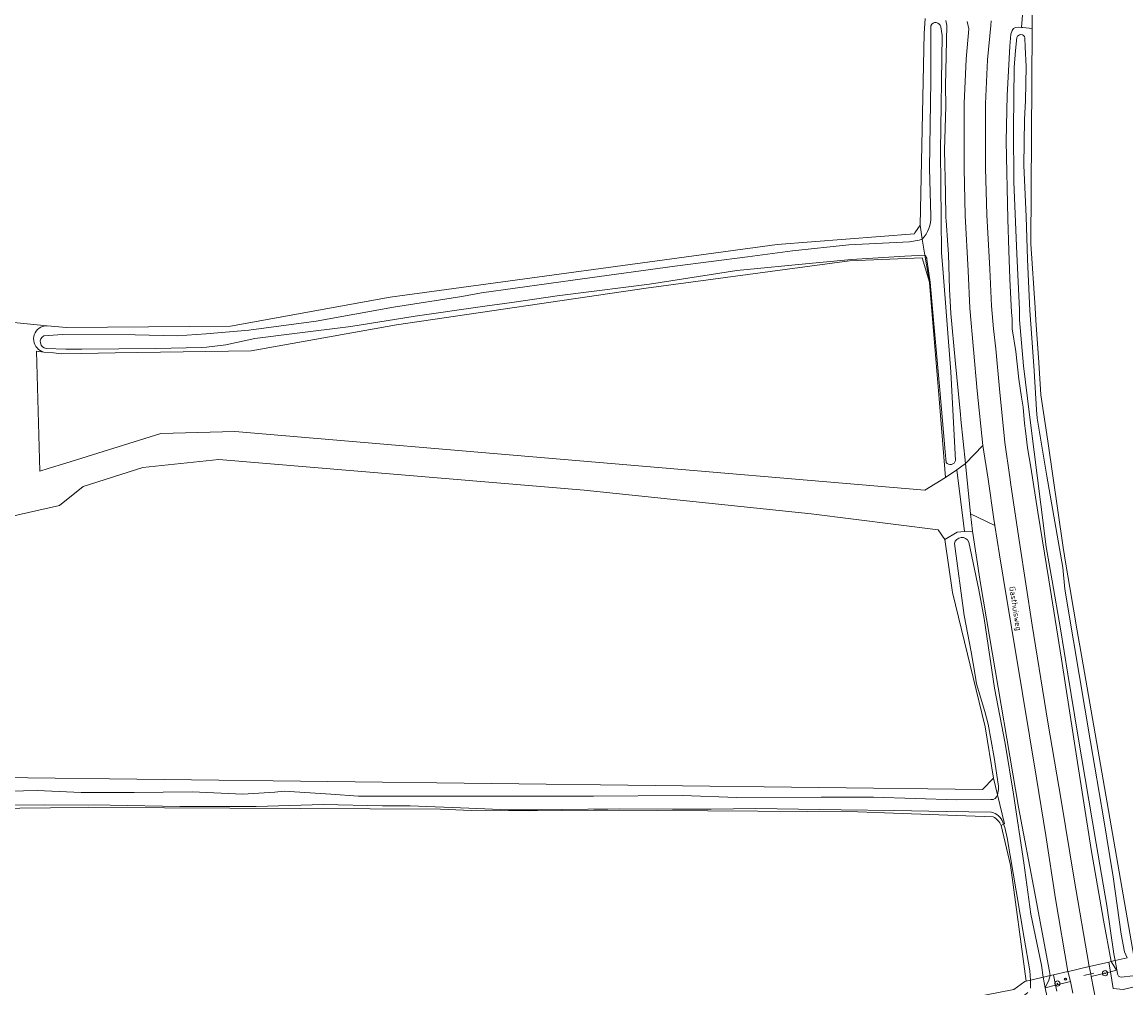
# Model space of a CAD drawing. Header units: metres. Extents: x 149984 to 156489, y 469398 to 478068.
# Tile 39 of 256: x 152197 to 152368, y 471094 to 471244. Entities that reach past the tile are written whole.
import ezdxf
from ezdxf.enums import TextEntityAlignment as Align

# ---------------------------------------------------------------- set-up
doc = ezdxf.new("R2010")
doc.units = ezdxf.units.M
doc.header["$LTSCALE"] = 0.75
for name, color, linetype, lineweight in [('B-WE-GR-BOOM-S', 252, 'Continuous', 25), ('B-WE-GR-GRAS-GV', 252, 'Continuous', 13), ('B-WE-GR-GROENVOORZIENING-GV', 252, 'Continuous', 18), ('B-WE-IE-MEUBILAIR-S', 252, 'Continuous', 25), ('B-WE-IE-TERREINAFSCHEIDING_KUNSTMATIG_HEKWERK_RASTER-G', 252, 'IE-TERREINAFSCHEIDING_KUNSTMATIG-SO', 18), ('B-WE-OG-TERREIN_ERF-GV', 252, 'Continuous', 18), ('B-WE-OG-TERREIN_OEVER-GV', 252, 'Continuous', 18), ('B-WE-OG-TOPOGRAFIE-T18', 7, 'Continuous', 18), ('B-WE-OG-WATER-GV', 252, 'Continuous', 18), ('B-WE-OG-WATER_SLOOT-GV', 252, 'Continuous', 18), ('B-WE-OG-WEG-GV', 252, 'Continuous', 18), ('B-WE-VH-GESLOTENVERHARDING-GV', 252, 'Continuous', 18), ('B-WE-VH-GESLOTENVERHARDING_ASFALT-GV', 252, 'Continuous', 18), ('B-WE-VH-OPENVERHARDING_BETONSTRAATSTEEN-GV', 252, 'Continuous', 18)]:
    doc.layers.add(name, color=color, linetype=linetype, lineweight=lineweight)
doc.styles.add('NLCS-ISO', font='NLCS-ISO.ttf')
doc.styles.add('NLCS-ISO-M500-T18', font='NLCS-ISO.ttf', dxfattribs={"height": 0.9})
doc.linetypes.add('IE-TERREINAFSCHEIDING_KUNSTMATIG-SO', pattern='A,4,[82,NLCS.SHX,S=0.75,R=90,X=0,Y=0],4,-2', length=10)

# ---------------------------------------------------------------- blocks, each defined once
blk = doc.blocks.new('SIE-MEUBILAIR_PAAL-SO')
blk.add_circle((0, 0), 0.75)
blk = doc.blocks.new('SGR-BOOM_GBKN-SO')
at = {"linetype": 'ByBlock', "lineweight": 18}
h = blk.add_hatch(color=0, dxfattribs=at)
h.dxf.hatch_style = 1
edge = h.paths.add_edge_path()
edge.add_arc((0, 0), 0.25, 0, 360)
at = {"color": 0, "linetype": 'ByBlock', "lineweight": 18}
for radius in [2, 0.25]:
    blk.add_circle((0, 0), radius, dxfattribs=at)
at = {"color": 0, "linetype": 'ByBlock', "lineweight": 18, "style": 'NLCS-ISO'}
blk.add_attdef('SOORT', (2.5, 0), '', height=1.5, dxfattribs=at)

msp = doc.modelspace()

# ---------------------------------------------------------------- linework, layer by layer
at = {"layer": 'B-WE-GR-GRAS-GV', "flags": 128}
for points in [[(152353.605, 471249.953), (152353.56, 471243.078), (152353.341, 471209.736), (152354.014, 471199.803), (152354.144, 471197.889), (152354.587, 471191.359), (152354.928, 471186.321), (152355.974, 471179.178), (152358.393, 471162.665), (152358.765, 471160.127), (152359.397, 471156.485), (152360.562, 471149.768), (152361.271, 471145.677), (152369.304, 471099.364)], [(151904.539, 471209.106), (151983.585, 471205.327), (151990.265, 471205.101), (152002.309, 471204.692), (152024.381, 471203.944), (152049.274, 471203.944), (152081.859, 471202.907), (152088.549, 471202.871), (152136.016, 471202.554), (152161.654, 471200.887), (152193.15, 471197.814), (152200.985, 471197.049), (152203.961, 471196.759), (152229.361, 471196.997), (152254.126, 471201.442), (152314.054, 471209.618), (152335.326, 471211.285), (152335.415, 471211.422), (152336.199, 471212.634), (152336.829, 471242.315), (152336.982, 471244.654)], [(152347.51, 471120.98), (152332.079, 471121.551), (152326.554, 471121.755), (152287.849, 471121.977), (152285.661, 471121.99), (152275.63, 471121.883), (152266.664, 471121.933), (152261.886, 471122.126), (152229.255, 471122.313), (152219.155, 471122.371), (152207.31, 471122.439), (152201.456, 471122.372), (152167.999, 471121.989)], [(152195.834, 471045.127), (152215.412, 471052.899), (152228.555, 471057.441), (152244.389, 471062.912), (152273.348, 471072.628), (152303.148, 471081.746), (152339.394, 471092.015), (152350.72, 471094.19), (152352.424, 471095.461), (152352.663, 471095.516), (152350.191, 471113.482), (152348.783, 471119.606)]]:
    msp.add_lwpolyline(points, dxfattribs=at)
for points in [[(152200.462, 471192.967), (152199.316, 471193.076), (152199.811, 471174.517), (152201.135, 471174.929), (152203.836, 471175.771), (152218.552, 471180.355), (152230.037, 471180.674), (152336.946, 471171.578), (152340.165, 471173.537), (152339.151, 471185.707), (152337.651, 471203.698), (152337.646, 471203.763), (152336.526, 471207.541), (152325.254, 471207.08), (152293.769, 471202.847), (152255.085, 471197.186), (152232.556, 471193.128), (152211.515, 471192.827), (152206.225, 471192.752), (152203.17, 471192.708), (152201.925, 471192.827)], [(152347.581, 471126.939), (152346.27, 471134.884), (152341.247, 471155.738), (152340.056, 471163.923), (152339.015, 471165.412), (152319.32, 471167.884), (152284.15, 471171.566), (152227.565, 471176.313), (152215.764, 471175.076), (152206.528, 471172.138), (152202.89, 471169.199), (152186.797, 471165.561), (152156.452, 471163.739), (152134.201, 471157.601), (152109.343, 471150.882), (152102.793, 471145.843), (152102.953, 471145.594), (152102.874, 471145.593), (152099.467, 471141.802), (152152.832, 471140.161), (152152.286, 471127.59), (152153.973, 471127.569), (152168.346, 471127.391), (152345.892, 471125.192)]]:
    msp.add_lwpolyline(points, close=True, dxfattribs=at)
at = {"layer": 'B-WE-GR-GRAS-GV'}
msp.add_lwpolyline([(152348.783, 471119.606, 0.1808562), (152347.51, 471120.98)], format="xyb", dxfattribs=at)
at = {"layer": 'B-WE-GR-GROENVOORZIENING-GV', "flags": 128}
for points in [[(152511.397, 471120.895), (152491.342, 471118.05), (152461.418, 471113.003), (152434.898, 471108.067), (152434.779, 471108.667), (152418.653, 471105.26), (152400.934, 471101.769), (152382.465, 471097.706), (152367.689, 471094.195), (152366.13, 471094.385), (152365.697, 471096.965), (152362.728, 471096.233), (152363.424, 471092.518)], [(152359.882, 471093.658), (152359.505, 471095.439), (152357.194, 471094.87), (152357.379, 471093.982)]]:
    msp.add_lwpolyline(points, dxfattribs=at)
for points in [[(152365.697, 471096.965), (152365.444, 471098.469), (152362.447, 471097.774), (152362.402, 471097.764), (152362.493, 471097.327), (152362.653, 471096.635), (152362.728, 471096.233)], [(152359.114, 471097), (152356.857, 471096.481), (152357.194, 471094.87), (152359.505, 471095.439), (152359.209, 471096.66)]]:
    msp.add_lwpolyline(points, close=True, dxfattribs=at)
at = {"layer": 'B-WE-IE-TERREINAFSCHEIDING_KUNSTMATIG_HEKWERK_RASTER-G', "flags": 128}
for points in [[(152361.598, 471096.398), (152362.653, 471096.635)], [(152362.653, 471096.635), (152363.127, 471096.741)]]:
    msp.add_lwpolyline(points, dxfattribs=at)
at = {"layer": 'B-WE-OG-TERREIN_ERF-GV', "flags": 128}
for points in [[(152353.56, 471243.078), (152353.605, 471249.953), (152353.857, 471252.189), (152353.44, 471251.31), (152353.28, 471251.19), (152352.9, 471251.12), (152352.52, 471251.11), (152351.941, 471243.251), (152352.14, 471243.24)], [(152343.085, 471165.144), (152344.307, 471165.221), (152344.029, 471167.926), (152343.23, 471175.687), (152341.875, 471174.736)]]:
    msp.add_lwpolyline(points, close=True, dxfattribs=at)
for points in [[(152200.985, 471197.049), (152193.15, 471197.814)], [(152186.797, 471165.561), (152202.89, 471169.199), (152206.528, 471172.138), (152215.764, 471175.076), (152227.565, 471176.313), (152284.15, 471171.566), (152319.32, 471167.884), (152339.015, 471165.412), (152340.056, 471163.923), (152341.942, 471165.071), (152343.085, 471165.144), (152341.875, 471174.736), (152340.165, 471173.537), (152336.946, 471171.578), (152230.037, 471180.674), (152218.552, 471180.355), (152203.836, 471175.771), (152201.135, 471174.929), (152199.811, 471174.517), (152199.316, 471193.076), (152200.462, 471192.967)]]:
    msp.add_lwpolyline(points, dxfattribs=at)
at = {"layer": 'B-WE-OG-TERREIN_ERF-GV'}
for points in [[(152200.462, 471192.967, -0.6950025), (152199.968, 471196.812)], [(152199.968, 471196.812, -0.1289128), (152200.985, 471197.049)]]:
    msp.add_lwpolyline(points, format="xyb", dxfattribs=at)
at = {"layer": 'B-WE-OG-TERREIN_OEVER-GV', "flags": 128}
for points in [[(152336.982, 471244.654), (152336.829, 471242.315), (152336.199, 471212.634)], [(152336.963, 471207.948), (152337.646, 471203.763), (152337.651, 471203.698), (152339.151, 471185.707), (152340.165, 471173.537), (152341.875, 471174.736), (152343.23, 471175.687), (152342.53, 471182.49), (152342.49, 471183.35), (152342.42, 471183.79), (152341.63, 471191.71), (152340.97, 471198.93), (152340.76, 471202.71), (152340.6, 471208.14), (152340.49, 471209.5), (152340.23, 471213.35), (152340.19, 471213.75), (152340.14, 471217.63), (152339.99, 471224.24), (152340.19, 471231.03), (152340.13, 471234.21), (152340.34, 471243.53), (152340.2, 471244.3)], [(152337.859, 471213.999), (152337.684, 471221.398), (152337.862, 471234.984), (152337.897, 471243.515)], [(152339.409, 471243.329), (152339.631, 471242.018), (152339.395, 471224.147), (152339.512, 471208.342), (152339.746, 471205.926), (152340.953, 471189.904), (152341.686, 471176.169)], [(152369.304, 471099.364), (152361.271, 471145.677), (152360.562, 471149.768), (152359.397, 471156.485), (152358.765, 471160.127), (152358.393, 471162.665), (152355.974, 471179.178), (152354.928, 471186.321), (152354.587, 471191.359), (152354.144, 471197.889), (152354.014, 471199.803), (152353.341, 471209.736), (152353.56, 471243.078), (152352.14, 471243.24), (152351.941, 471243.251), (152351.44, 471243.28), (152350.98, 471243.26), (152350.67, 471243.07), (152350.45, 471242.76), (152350.25, 471242.18), (152350.09, 471240.33), (152349.71, 471232.71), (152349.53, 471225.62), (152349.79, 471213.56), (152349.94, 471208.7), (152350.1, 471204.32), (152350.36, 471199.09), (152350.48, 471198.09), (152350.46, 471196.55), (152351.02, 471193.07), (152351.52, 471188.76), (152351.94, 471185.95), (152352.18, 471184.45), (152352.36, 471181.92), (152352.56, 471180.78), (152352.83, 471178.11), (152353.35, 471175.14), (152354.45, 471168.17), (152356.16, 471157.69), (152358.1, 471145.4), (152360.59, 471129.4), (152362.77, 471115.57), (152364.61, 471104.98), (152365.799, 471098.551)], [(152365.799, 471098.551), (152366.378, 471098.685), (152366.412, 471098.693), (152366.228, 471099.739), (152365.14, 471107.253), (152363.504, 471116.821), (152361.781, 471126.902), (152360.637, 471133.597), (152359.092, 471143.083), (152357.965, 471150.093), (152356.684, 471157.515), (152355.739, 471162.793), (152354.905, 471169.36), (152353.89, 471177.523), (152353.16, 471183.23), (152352.21, 471190.809), (152351.623, 471197.949), (152351.593, 471199.495), (152351.177, 471208.153), (152350.726, 471219.291), (152350.666, 471227.647), (152350.76, 471237.026), (152350.994, 471239.676), (152351.213, 471241.679)], [(152352.454, 471241.658), (152352.511, 471240.186), (152352.655, 471237.177), (152352.542, 471231.933), (152352.4, 471228.975), (152352.267, 471221.877), (152352.653, 471213.959), (152352.851, 471207.295), (152353.212, 471199.415), (152353.543, 471195.185), (152353.906, 471190.05), (152354.238, 471184.009), (152354.342, 471182.723), (152355.819, 471173.756), (152358.333, 471159.562), (152358.636, 471156.246), (152359.969, 471148.243), (152362.595, 471132.574), (152364.603, 471120.823), (152366.134, 471111.685), (152367.354, 471102.775), (152367.868, 471100.042), (152368.314, 471099.134)], [(152242.65, 471197.765), (152254.615, 471199.907), (152265.2, 471201.593), (152268.249, 471202.127), (152283.901, 471204.311), (152298.224, 471206.29), (152309.455, 471207.724), (152316.459, 471208.665), (152325.189, 471209.552), (152334.574, 471210.021), (152336.057, 471210.277), (152336.554, 471210.456), (152336.199, 471212.634), (152335.415, 471211.422), (152335.326, 471211.285), (152314.054, 471209.618), (152254.126, 471201.442), (152229.361, 471196.997), (152203.961, 471196.759), (152200.985, 471197.049)], [(152336.199, 471212.634), (152336.554, 471210.456)], [(152200.462, 471192.967), (152201.925, 471192.827), (152203.17, 471192.708), (152206.225, 471192.752), (152211.515, 471192.827), (152232.556, 471193.128), (152255.085, 471197.186), (152293.769, 471202.847), (152325.254, 471207.08), (152336.526, 471207.541), (152337.646, 471203.763), (152336.963, 471207.948), (152333.864, 471207.8), (152325.579, 471207.314), (152319.528, 471206.751), (152307.828, 471205.583), (152294.286, 471203.467), (152286.133, 471202.423), (152279.964, 471201.654), (152272.93, 471200.638), (152268.782, 471200.077), (152257.98, 471198.524), (152248.014, 471196.933), (152239.28, 471195.859), (152233.141, 471195.037), (152228.646, 471194.062), (152225.661, 471193.723), (152224.884, 471193.674), (152217.78, 471193.522), (152206.314, 471193.398), (152203.852, 471193.415), (152200.806, 471193.504)], [(152340.257, 471175.867), (152340.07, 471177.503), (152339.255, 471187.125), (152338.302, 471197.889), (152337.763, 471203.804), (152337.267, 471207.307)], [(152200.435, 471195.491), (152203.332, 471195.699), (152214.589, 471195.648), (152221.086, 471195.46), (152225.608, 471195.776), (152232.229, 471196.36), (152242.65, 471197.765)], [(152343.744, 471163.537), (152345.32, 471156.112), (152346.144, 471151.689), (152347.735, 471140.898), (152349.384, 471132.312), (152350.675, 471124.459), (152352.265, 471113.826), (152353.376, 471105.909), (152355.026, 471097.993), (152355.299, 471096.122), (152355.315, 471096.126), (152356.34, 471096.362), (152356.24, 471097.01), (152354.811, 471104.709), (152353.989, 471109.133), (152351.45, 471122.47), (152346.96, 471148.9), (152345.59, 471157.11), (152344.307, 471165.221), (152343.085, 471165.144), (152341.942, 471165.071), (152340.056, 471163.923), (152341.247, 471155.738), (152346.27, 471134.884), (152347.581, 471126.939), (152348.207, 471124.388), (152348.374, 471125.175), (152348.34, 471125.692), (152347.684, 471130.135), (152346.768, 471135.307), (152346.24, 471137.276), (152344.956, 471141.562), (152344.754, 471142.897), (152344.113, 471146.52), (152343.022, 471152.153), (152341.543, 471163.299)], [(152348.207, 471124.388), (152347.581, 471126.939), (152345.892, 471125.192), (152168.346, 471127.391)], [(152188.811, 471124.795), (152199.438, 471125.061), (152206.204, 471124.734), (152214.441, 471124.711), (152223.403, 471124.831), (152231.301, 471124.486), (152236.245, 471124.79), (152237.686, 471124.921), (152244.892, 471124.449), (152249.173, 471124.165), (152254.172, 471124.148), (152266.697, 471124.172), (152285.598, 471124.175), (152299.372, 471124.269), (152307.796, 471123.975), (152320.883, 471124.02), (152328.968, 471123.992), (152341.926, 471123.617), (152347.156, 471123.623)], [(152167.999, 471121.989), (152201.456, 471122.372), (152207.31, 471122.439), (152219.155, 471122.371), (152229.255, 471122.313), (152261.886, 471122.126), (152266.664, 471121.933), (152275.63, 471121.883), (152285.661, 471121.99), (152287.849, 471121.977), (152326.554, 471121.755), (152332.079, 471121.551), (152347.51, 471120.98)], [(152347.285, 471121.679), (152340.241, 471121.808), (152332.168, 471121.949), (152323.958, 471122.044), (152317.385, 471122.167), (152310.756, 471122.233), (152303.832, 471122.165), (152297.857, 471122.173), (152289.665, 471122.222), (152284.776, 471122.134), (152276.929, 471122.04), (152272.446, 471122.065), (152266.299, 471122.313), (152257.191, 471122.682), (152252.917, 471122.653), (152243.757, 471122.89), (152233.347, 471122.583), (152221.511, 471122.574), (152210.712, 471122.781), (152200.527, 471122.816), (152189.47, 471122.75)], [(152348.783, 471119.606), (152349.146, 471119.812), (152349.039, 471120.118)], [(152366.779, 471096.71), (152366.412, 471098.693), (152366.378, 471098.685), (152365.799, 471098.551), (152366.634, 471097.196), (152365.699, 471096.965), (152365.697, 471096.965), (152366.13, 471094.385), (152367.689, 471094.195), (152382.465, 471097.706), (152400.934, 471101.769), (152418.653, 471105.26), (152434.779, 471108.667), (152434.491, 471110.12)], [(152434.491, 471110.12), (152430.481, 471109.391), (152417.753, 471106.864), (152405.777, 471104.292), (152383.413, 471099.171), (152376.224, 471097.641), (152369.144, 471096.324), (152367.366, 471096.129)], [(152353.317, 471094.441), (152353.322, 471095.667), (152352.663, 471095.516), (152352.424, 471095.461), (152350.72, 471094.19), (152339.394, 471092.015), (152303.148, 471081.746), (152273.348, 471072.628), (152244.389, 471062.912), (152228.555, 471057.441), (152229.091, 471055.901), (152245.062, 471061.493), (152273.841, 471071.052), (152303.309, 471079.997), (152332.4, 471087.968), (152341.985, 471090.998), (152352.409, 471093.361), (152352.9, 471093.73)], [(152357.379, 471093.982), (152357.194, 471094.87), (152355.61, 471094.48), (152355.881, 471092.963), (152355.609, 471092.408), (152341.271, 471088.581), (152320.862, 471082.929), (152308.04, 471079.296), (152292.474, 471074.589), (152288.915, 471073.509), (152289.333, 471072.165), (152311.094, 471078.808), (152332.251, 471084.762), (152347.586, 471088.966), (152355.839, 471091.139)]]:
    msp.add_lwpolyline(points, dxfattribs=at)
at = {"layer": 'B-WE-OG-TERREIN_OEVER-GV'}
for points in [[(152337.897, 471243.515, -0.7642168), (152339.409, 471243.329)], [(152351.213, 471241.679, -0.771193), (152352.454, 471241.658)], [(152336.554, 471210.456, 0.1949461), (152337.859, 471213.999)], [(152337.267, 471207.307, 0.1581683), (152336.963, 471207.948)], [(152199.968, 471196.812, 0.6950025), (152200.462, 471192.967)], [(152200.985, 471197.049, 0.1289128), (152199.968, 471196.812)], [(152200.806, 471193.504, -0.7162738), (152200.435, 471195.491)], [(152341.686, 471176.169, -0.6645507), (152340.257, 471175.867)], [(152341.543, 471163.299, -0.7522853), (152343.744, 471163.537)], [(152347.156, 471123.623, 0.3716439), (152348.207, 471124.388)], [(152349.039, 471120.118, 0.2562424), (152347.285, 471121.679)], [(152347.51, 471120.98, -0.1808562), (152348.783, 471119.606)], [(152367.366, 471096.129, -0.3955806), (152366.779, 471096.71)]]:
    msp.add_lwpolyline(points, format="xyb", dxfattribs=at)
at = {"layer": 'B-WE-OG-TERREIN_OEVER-GV', "flags": 128}
for points in [[(152349.146, 471119.812), (152348.783, 471119.606), (152350.191, 471113.482), (152352.663, 471095.516), (152353.322, 471095.667), (152353.216, 471097.117), (152352.357, 471102.189), (152351.091, 471109.506), (152349.684, 471117.722), (152349.318, 471119.321)], [(152365.799, 471098.551), (152365.444, 471098.469), (152365.697, 471096.965), (152365.699, 471096.965), (152366.634, 471097.196)], [(152355.299, 471096.122), (152355.61, 471094.48), (152356.176, 471095.648), (152356.34, 471096.362), (152355.315, 471096.126)], [(152355.61, 471094.48), (152357.194, 471094.87), (152356.857, 471096.481), (152356.34, 471096.362), (152356.176, 471095.648)]]:
    msp.add_lwpolyline(points, close=True, dxfattribs=at)
at = {"layer": 'B-WE-OG-WATER-GV', "flags": 128}
for points in [[(152336.554, 471210.456), (152336.057, 471210.277), (152334.574, 471210.021), (152325.189, 471209.552), (152316.459, 471208.665), (152309.455, 471207.724), (152298.224, 471206.29), (152283.901, 471204.311), (152268.249, 471202.127), (152265.2, 471201.593), (152254.615, 471199.907), (152242.65, 471197.765), (152232.229, 471196.36), (152225.608, 471195.776), (152221.086, 471195.46), (152214.589, 471195.648), (152203.332, 471195.699), (152200.435, 471195.491)], [(152200.806, 471193.504), (152203.852, 471193.415), (152206.314, 471193.398), (152217.78, 471193.522), (152224.884, 471193.674), (152225.661, 471193.723), (152228.646, 471194.062), (152233.141, 471195.037), (152239.28, 471195.859), (152248.014, 471196.933), (152257.98, 471198.524), (152268.782, 471200.077), (152272.93, 471200.638), (152279.964, 471201.654), (152286.133, 471202.423), (152294.286, 471203.467), (152307.828, 471205.583), (152319.528, 471206.751), (152325.579, 471207.314), (152333.864, 471207.8), (152336.963, 471207.948), (152336.554, 471210.456)], [(152367.366, 471096.129), (152369.144, 471096.324), (152376.224, 471097.641), (152383.413, 471099.171), (152405.777, 471104.292), (152417.753, 471106.864), (152430.481, 471109.391), (152434.491, 471110.12), (152437.865, 471110.821), (152458.551, 471114.752), (152480.942, 471118.6), (152502.693, 471121.91), (152511.095, 471123.05)], [(152368.314, 471099.134), (152366.412, 471098.693), (152366.779, 471096.71)], [(152082.725, 470999.512), (152090.369, 471001.651), (152103.898, 471006.087), (152125.972, 471014.158), (152133.131, 471016.951), (152146.322, 471022.097), (152174.361, 471033.087), (152188.616, 471038.717), (152203.104, 471044.305), (152213.363, 471048.17), (152227.643, 471053.41), (152229.71, 471054.125), (152243.208, 471058.798), (152254.72, 471062.784), (152272.595, 471068.554), (152288.915, 471073.509), (152292.474, 471074.589), (152308.04, 471079.296), (152320.862, 471082.929), (152341.271, 471088.581), (152355.609, 471092.408), (152355.881, 471092.963), (152355.61, 471094.48), (152355.299, 471096.122)], [(152355.299, 471096.122), (152353.35, 471095.674), (152353.322, 471095.667), (152353.317, 471094.441)]]:
    msp.add_lwpolyline(points, dxfattribs=at)
at = {"layer": 'B-WE-OG-WATER-GV'}
for points in [[(152200.435, 471195.491, 0.7162738), (152200.806, 471193.504)], [(152366.779, 471096.71, 0.3955806), (152367.366, 471096.129)]]:
    msp.add_lwpolyline(points, format="xyb", dxfattribs=at)
at = {"layer": 'B-WE-OG-WATER_SLOOT-GV', "flags": 128}
for points in [[(152337.897, 471243.515), (152337.862, 471234.984), (152337.684, 471221.398), (152337.859, 471213.999)], [(152341.686, 471176.169), (152340.953, 471189.904), (152339.746, 471205.926), (152339.512, 471208.342), (152339.395, 471224.147), (152339.631, 471242.018), (152339.409, 471243.329)], [(152351.213, 471241.679), (152350.994, 471239.676), (152350.76, 471237.026), (152350.666, 471227.647), (152350.726, 471219.291), (152351.177, 471208.153), (152351.593, 471199.495), (152351.623, 471197.949), (152352.21, 471190.809), (152353.16, 471183.23), (152353.89, 471177.523), (152354.905, 471169.36), (152355.739, 471162.793), (152356.684, 471157.515), (152357.965, 471150.093), (152359.092, 471143.083), (152360.637, 471133.597), (152361.781, 471126.902), (152363.504, 471116.821), (152365.14, 471107.253), (152366.228, 471099.739), (152366.412, 471098.693), (152368.314, 471099.134)], [(152368.314, 471099.134), (152367.868, 471100.042), (152367.354, 471102.775), (152366.134, 471111.685), (152364.603, 471120.823), (152362.595, 471132.574), (152359.969, 471148.243), (152358.636, 471156.246), (152358.333, 471159.562), (152355.819, 471173.756), (152354.342, 471182.723), (152354.238, 471184.009), (152353.906, 471190.05), (152353.543, 471195.185), (152353.212, 471199.415), (152352.851, 471207.295), (152352.653, 471213.959), (152352.267, 471221.877), (152352.4, 471228.975), (152352.542, 471231.933), (152352.655, 471237.177), (152352.511, 471240.186), (152352.454, 471241.658)], [(152336.554, 471210.456), (152336.963, 471207.948)], [(152337.267, 471207.307), (152337.763, 471203.804), (152338.302, 471197.889), (152339.255, 471187.125), (152340.07, 471177.503), (152340.257, 471175.867)], [(152341.543, 471163.299), (152343.022, 471152.153), (152344.113, 471146.52), (152344.754, 471142.897), (152344.956, 471141.562), (152346.24, 471137.276), (152346.768, 471135.307), (152347.684, 471130.135), (152348.34, 471125.692), (152348.374, 471125.175), (152348.207, 471124.388), (152349.308, 471119.903), (152349.146, 471119.812), (152349.318, 471119.321), (152349.684, 471117.722), (152351.091, 471109.506), (152352.357, 471102.189), (152353.216, 471097.117), (152353.322, 471095.667), (152353.35, 471095.674), (152355.299, 471096.122)], [(152355.299, 471096.122), (152355.026, 471097.993), (152353.376, 471105.909), (152352.265, 471113.826), (152350.675, 471124.459), (152349.384, 471132.312), (152347.735, 471140.898), (152346.144, 471151.689), (152345.32, 471156.112), (152343.744, 471163.537)], [(152347.156, 471123.623), (152341.926, 471123.617), (152328.968, 471123.992), (152320.883, 471124.02), (152307.796, 471123.975), (152299.372, 471124.269), (152285.598, 471124.175), (152266.697, 471124.172), (152254.172, 471124.148), (152249.173, 471124.165), (152244.892, 471124.449), (152237.686, 471124.921), (152236.245, 471124.79), (152231.301, 471124.486), (152223.403, 471124.831), (152214.441, 471124.711), (152206.204, 471124.734), (152199.438, 471125.061), (152188.811, 471124.795)], [(152349.039, 471120.118), (152349.146, 471119.812), (152349.308, 471119.903), (152348.207, 471124.388)], [(152189.47, 471122.75), (152200.527, 471122.816), (152210.712, 471122.781), (152221.511, 471122.574), (152233.347, 471122.583), (152243.757, 471122.89), (152252.917, 471122.653), (152257.191, 471122.682), (152266.299, 471122.313), (152272.446, 471122.065), (152276.929, 471122.04), (152284.776, 471122.134), (152289.665, 471122.222), (152297.857, 471122.173), (152303.832, 471122.165), (152310.756, 471122.233), (152317.385, 471122.167), (152323.958, 471122.044), (152332.168, 471121.949), (152340.241, 471121.808), (152347.285, 471121.679)]]:
    msp.add_lwpolyline(points, dxfattribs=at)
at = {"layer": 'B-WE-OG-WATER_SLOOT-GV'}
for points in [[(152339.409, 471243.329, 0.7642168), (152337.897, 471243.515)], [(152352.454, 471241.658, 0.771193), (152351.213, 471241.679)], [(152337.859, 471213.999, -0.1949461), (152336.554, 471210.456)], [(152336.963, 471207.948, -0.1581683), (152337.267, 471207.307)], [(152340.257, 471175.867, 0.6645507), (152341.686, 471176.169)], [(152343.744, 471163.537, 0.7522853), (152341.543, 471163.299)], [(152348.207, 471124.388, -0.3716439), (152347.156, 471123.623)], [(152347.285, 471121.679, -0.2562424), (152349.039, 471120.118)]]:
    msp.add_lwpolyline(points, format="xyb", dxfattribs=at)
at = {"layer": 'B-WE-OG-WEG-GV', "flags": 128}
for points in [[(152347.221, 471244.279), (152347.144, 471243.56), (152346.645, 471238.228), (152346.32, 471231.409), (152346.341, 471221.447), (152346.555, 471214.229), (152347.038, 471205.8), (152347.285, 471200.137), (152347.603, 471196.579), (152347.935, 471193.436), (152348.486, 471187.268), (152349.362, 471178.956), (152350.124, 471173.606), (152350.26, 471172.39), (152351.6, 471163.48), (152353.56, 471150.67), (152356.01, 471135.65), (152358.08, 471123.52), (152360.08, 471111.33), (152362.402, 471097.764), (152362.447, 471097.774), (152365.444, 471098.469), (152365.799, 471098.551), (152364.61, 471104.98), (152362.77, 471115.57), (152360.59, 471129.4), (152358.1, 471145.4), (152356.16, 471157.69), (152354.45, 471168.17), (152353.35, 471175.14), (152352.83, 471178.11), (152352.56, 471180.78), (152352.36, 471181.92), (152352.18, 471184.45), (152351.94, 471185.95), (152351.52, 471188.76), (152351.02, 471193.07), (152350.46, 471196.55), (152350.48, 471198.09), (152350.36, 471199.09), (152350.1, 471204.32), (152349.94, 471208.7), (152349.79, 471213.56), (152349.53, 471225.62), (152349.71, 471232.71), (152350.09, 471240.33), (152350.25, 471242.18), (152350.45, 471242.76), (152350.67, 471243.07), (152350.98, 471243.26), (152351.44, 471243.28), (152351.941, 471243.251), (152352.52, 471251.11)], [(152340.2, 471244.3), (152340.34, 471243.53), (152340.13, 471234.21), (152340.19, 471231.03), (152339.99, 471224.24), (152340.14, 471217.63), (152340.19, 471213.75), (152340.23, 471213.35), (152340.49, 471209.5), (152340.6, 471208.14), (152340.76, 471202.71), (152340.97, 471198.93), (152341.63, 471191.71), (152342.42, 471183.79), (152342.49, 471183.35), (152342.53, 471182.49), (152343.23, 471175.687), (152345.942, 471178.506), (152345.05, 471186.959), (152343.907, 471199.751), (152343.647, 471205.556), (152343.206, 471214.131), (152343.041, 471221.376), (152343.02, 471231.446), (152343.345, 471238.308), (152343.783, 471243.009), (152343.49, 471244.169)]]:
    msp.add_lwpolyline(points, dxfattribs=at)
msp.add_lwpolyline([(152344.029, 471167.926), (152344.307, 471165.221), (152345.59, 471157.11), (152346.96, 471148.9), (152351.45, 471122.47), (152353.989, 471109.133), (152354.811, 471104.709), (152356.24, 471097.01), (152356.34, 471096.362), (152356.857, 471096.481), (152359.114, 471097), (152357.18, 471108.26), (152355.67, 471118.07), (152354.23, 471126.95), (152350.99, 471146.63), (152349.63, 471154.64), (152348.53, 471161.57), (152347.788, 471166.069)], close=True, dxfattribs=at)
at = {"layer": 'B-WE-VH-GESLOTENVERHARDING-GV', "flags": 128}
msp.add_lwpolyline([(152363.424, 471092.518), (152362.728, 471096.233), (152362.653, 471096.635), (152362.493, 471097.327), (152362.402, 471097.764), (152359.177, 471097.014), (152359.114, 471097), (152359.209, 471096.66), (152359.505, 471095.439), (152359.882, 471093.658)], dxfattribs=at)
at = {"layer": 'B-WE-VH-GESLOTENVERHARDING_ASFALT-GV', "flags": 128}
msp.add_lwpolyline([(152343.49, 471244.169), (152343.783, 471243.009), (152343.345, 471238.308), (152343.02, 471231.446), (152343.041, 471221.376), (152343.206, 471214.131), (152343.647, 471205.556), (152343.907, 471199.751), (152345.05, 471186.959), (152345.942, 471178.506), (152346.738, 471173.256), (152347.62, 471167.09), (152347.788, 471166.069), (152348.53, 471161.57), (152349.63, 471154.64), (152350.99, 471146.63), (152354.23, 471126.95), (152355.67, 471118.07), (152357.18, 471108.26), (152359.114, 471097), (152359.177, 471097.014), (152362.402, 471097.764), (152360.08, 471111.33), (152358.08, 471123.52), (152356.01, 471135.65), (152353.56, 471150.67), (152351.6, 471163.48), (152350.26, 471172.39), (152350.124, 471173.606), (152349.362, 471178.956), (152348.486, 471187.268), (152347.935, 471193.436), (152347.603, 471196.579), (152347.285, 471200.137), (152347.038, 471205.8), (152346.555, 471214.229), (152346.341, 471221.447), (152346.32, 471231.409), (152346.645, 471238.228), (152347.144, 471243.56), (152347.221, 471244.279)], dxfattribs=at)
at = {"layer": 'B-WE-VH-OPENVERHARDING_BETONSTRAATSTEEN-GV', "flags": 128}
msp.add_lwpolyline([(152346.738, 471173.256), (152345.942, 471178.506), (152343.23, 471175.687), (152344.029, 471167.926), (152347.788, 471166.069), (152347.62, 471167.09)], close=True, dxfattribs=at)

# ---------------------------------------------------------------- block references
at = {"layer": 'B-WE-GR-BOOM-S', "xscale": 0.2, "yscale": 0.2, "zscale": 0.2}
for p in [(152364.863, 471096.735), (152357.484, 471095.134)]:
    msp.add_blockref('SGR-BOOM_GBKN-SO', p, dxfattribs=at)
at = {"layer": 'B-WE-IE-MEUBILAIR-S', "xscale": 0.2, "yscale": 0.2, "zscale": 0.2}
msp.add_blockref('SIE-MEUBILAIR_PAAL-SO', (152358.744, 471095.826), dxfattribs=at)

# ---------------------------------------------------------------- texts
at = {"layer": 'B-WE-OG-TOPOGRAFIE-T18', "style": 'NLCS-ISO-M500-T18'}
msp.add_text('Gasthuisweg', height=0.9, rotation=278.7, dxfattribs=at).set_placement((152350.857, 471153.214), align=Align.MIDDLE)

doc.saveas('drawing.dxf')
